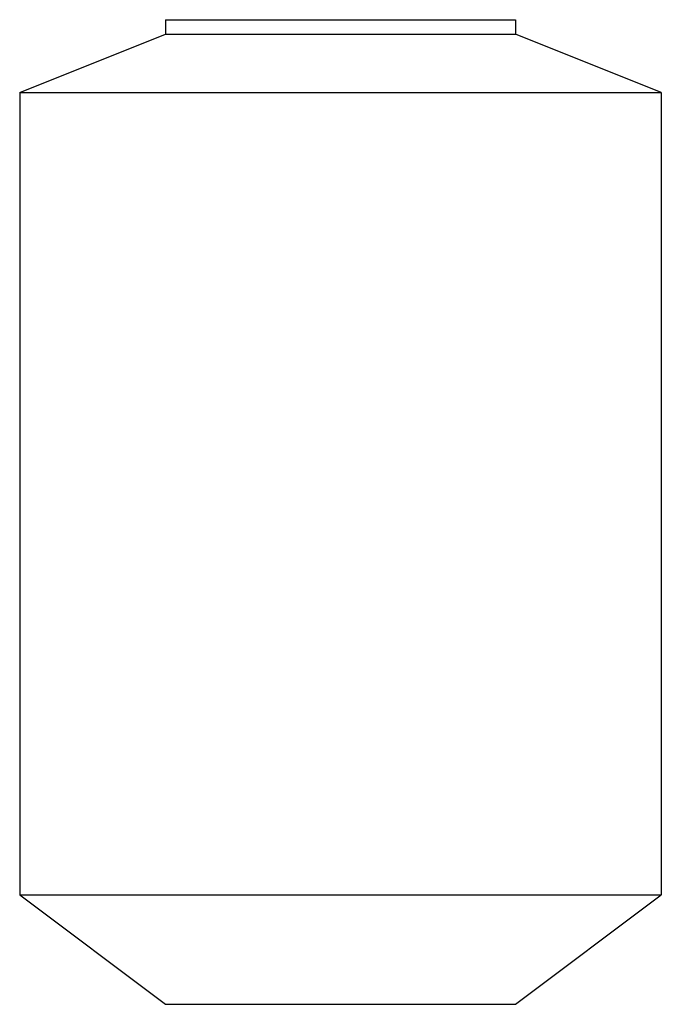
# Model space of a CAD drawing. Extents: x -0.44 to 0.44, y 0 to 1.35.
import ezdxf

# ---------------------------------------------------------------- set-up
doc = ezdxf.new("R2010")
doc.units = 0
doc.header["$LTSCALE"] = 1.25
doc.header["$MEASUREMENT"] = 0
doc.layers.get('0').update_dxf_attribs({"linetype": 'CONTINUOUS'})

msp = doc.modelspace()

# ---------------------------------------------------------------- linework, layer by layer
at = {"color": 6}
for p, q in [((-0.24, 1.35), (0.24, 1.35)), ((-0.24, 1.35), (-0.24, 1.33)), ((0.24, 1.35), (0.24, 1.33)), ((-0.44, 1.25), (-0.24, 1.33)), ((-0.24, 1.33), (0.24, 1.33)), ((0.44, 1.25), (0.24, 1.33)), ((-0.44, 1.25), (0.44, 1.25)), ((-0.44, 1.25), (-0.44, 0.15)), ((0.44, 1.25), (0.44, 0.15)), ((-0.44, 0.15), (-0.24, 0)), ((-0.44, 0.15), (0.44, 0.15)), ((0.24, 0), (0.44, 0.15)), ((-0.24, 0), (0.24, 0))]:
    msp.add_line(p, q, dxfattribs=at)

doc.saveas('drawing.dxf')
